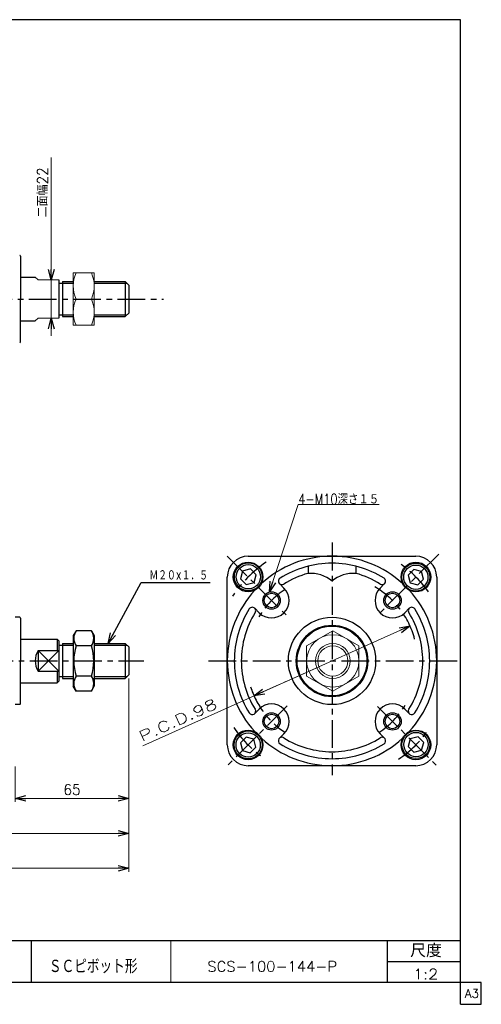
# Model space of a CAD drawing. Header units: millimetres. Extents: x -380 to 408, y -281 to 283.
# Tile 2 of 2: x 143 to 408, y -281 to 283. Entities that reach past the tile are written whole.
import ezdxf
from ezdxf.enums import TextEntityAlignment as Align

# ---------------------------------------------------------------- set-up
doc = ezdxf.new("R2010")
doc.units = ezdxf.units.MM
doc.header["$LTSCALE"] = 0.5
doc.linetypes.add('CENTER', pattern=[50.8, 31.75, -6.35, 6.35, -6.35])
doc.layers.add('ZUWAKU', color=7, linetype='Continuous')
doc.styles.add('FdaStyle0', font='txt.shx', dxfattribs={"width": 0.952381, "bigfont": 'bigfont'})
doc.dimstyles.new('DaDimRotatedStyle', dxfattribs={"dimtxt": 6, "dimasz": 6.000004, "dimexe": 2, "dimexo": 2, "dimgap": 2, "dimtad": 3, "dimdsep": 46, "dimtxsty": 'FdaStyle0', "dimblk1": 'OPEN30', "dimblk2": 'OPEN30', "dimsah": 1, "dimcen": 0.09, "dimclrd": 4, "dimclre": 4, "dimclrt": 4, "dimadec": 0, "dimazin": 2, "dimtfac": 1, "dimtdec": 4, "dimtmove": 0, "dimatfit": 0, "dimfxl": 1, "dimarcsym": 0})

# ---------------------------------------------------------------- blocks, each defined once
blk = doc.blocks.new('_OPEN30')
at = {"color": 0, "linetype": 'ByBlock', "lineweight": -2}
for p, q in [((-1, 0.267949), (0, 0)), ((0, 0), (-1, -0.267949)), ((0, 0), (-1, 0))]:
    blk.add_line(p, q, dxfattribs=at)
blk = doc.blocks.new('DC_GROUP_Φ100_5')
at = {"color": 4, "linetype": 'Continuous', "lineweight": 25}
for p, q in [((175.77, -67), (174.14, -69.82)), ((184.51, -67), (175.77, -67)), ((184.51, -67), (186.14, -69.82)), ((174.14, -69.82), (174.14, -98.82)), ((186.14, -69.82), (186.14, -98.82)), ((186.14, -69.82), (186.14, -98.82)), ((184.51, -75.66), (175.77, -75.66)), ((184.51, -92.98), (175.77, -92.98)), ((175.77, -101.64), (174.14, -98.82)), ((184.51, -101.64), (186.14, -98.82)), ((184.51, -101.64), (175.77, -101.64))]:
    blk.add_line(p, q, dxfattribs=at)
for centre, radius, start, end in [((182.09, -71.33), 7.67, 145.6111, 214.3889), ((178.18, -71.33), 7.67, 325.6111, 34.3889), ((203.09, -84.32), 28.66, 162.4111, 197.5889), ((157.19, -84.32), 28.66, 342.4111, 17.5889), ((182.09, -97.31), 7.67, 145.6111, 214.3889), ((178.18, -97.31), 7.67, 325.6111, 34.3889)]:
    blk.add_arc(centre, radius, start, end, dxfattribs=at)
blk = doc.blocks.new('*D8')
at = {"color": 4, "linetype": 'Continuous', "lineweight": 13}
for p, q in [((205.92, -94.32), (205.92, -165.07)), ((140.92, -144.82), (140.92, -165.07)), ((140.92, -163.07), (205.92, -163.07))]:
    blk.add_line(p, q, dxfattribs=at)
at = {"color": 4, "xscale": 6.000005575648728, "yscale": 5.999978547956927}
for p, rotation in [((140.92, -163.07), 180), ((205.92, -163.07), 360)]:
    blk.add_blockref('_OPEN30', p, dxfattribs=dict(at, rotation=rotation))
at = {"color": 4, "insert": (173.42, -161.07), "char_height": 6, "width": 22.5, "attachment_point": 8, "style": 'FdaStyle0'}
blk.add_mtext('\\T1.00;65', dxfattribs=at)
blk = doc.blocks.new('*D9')
at = {"color": 4, "linetype": 'Continuous', "lineweight": 13}
for p, q in [((205.92, -94.32), (205.92, -185.07)), ((-127.08, -144.82), (-127.08, -185.07)), ((-127.08, -183.07), (205.92, -183.07))]:
    blk.add_line(p, q, dxfattribs=at)
at = {"color": 4, "xscale": 6.000005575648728, "yscale": 5.999978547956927}
for p, rotation in [((-127.08, -183.07), 180), ((205.92, -183.07), 360)]:
    blk.add_blockref('_OPEN30', p, dxfattribs=dict(at, rotation=rotation))
at = {"color": 4, "insert": (39.42, -181.07), "char_height": 6, "width": 30, "attachment_point": 8, "style": 'FdaStyle0'}
blk.add_mtext('\\T1.00;333', dxfattribs=at)
blk = doc.blocks.new('DC_GROUP_Φ100_6')
at = {"color": 4, "linetype": 'Continuous', "lineweight": 13}
for p, q in [((322.88, -67), (307.88, -75.66)), ((337.88, -75.66), (322.88, -67)), ((307.88, -75.66), (307.88, -92.98)), ((337.88, -92.98), (337.88, -75.66)), ((307.88, -92.98), (322.88, -101.64)), ((322.88, -101.64), (337.88, -92.98))]:
    blk.add_line(p, q, dxfattribs=at)
for radius in [15, 10, 8.65]:
    blk.add_circle((322.88, -84.32), radius, dxfattribs=at)
blk = doc.blocks.new('DC_GROUP_Φ100_7')
at = {"color": 4, "linetype": 'Continuous', "lineweight": 25}
for p, q in [((271.18, -32.85), (269.99, -37.31)), ((275.65, -31.65), (271.18, -32.85)), ((278.91, -34.92), (275.65, -31.65)), ((269.99, -37.31), (273.25, -40.57)), ((273.25, -40.57), (277.72, -39.38)), ((277.72, -39.38), (278.91, -34.92))]:
    blk.add_line(p, q, dxfattribs=at)
for radius in [8, 6.96]:
    blk.add_circle((274.45, -36.11), radius, dxfattribs=at)
blk = doc.blocks.new('DC_GROUP_Φ100_8')
at = {"color": 4, "linetype": 'Continuous', "lineweight": 25}
for p, q in [((369.27, -31.88), (366, -35.15)), ((373.73, -33.08), (369.27, -31.88)), ((374.92, -37.54), (373.73, -33.08)), ((366, -35.15), (367.2, -39.61)), ((371.66, -40.8), (374.92, -37.54)), ((367.2, -39.61), (371.66, -40.8))]:
    blk.add_line(p, q, dxfattribs=at)
for radius in [8, 6.96]:
    blk.add_circle((370.46, -36.34), radius, dxfattribs=at)
blk = doc.blocks.new('DC_GROUP_Φ100_9')
at = {"color": 4, "linetype": 'Continuous', "lineweight": 25}
for p, q in [((273.18, -127.96), (269.92, -131.23)), ((277.65, -129.16), (273.18, -127.96)), ((278.84, -133.62), (277.65, -129.16)), ((269.92, -131.23), (271.11, -135.69)), ((275.57, -136.89), (278.84, -133.62)), ((271.11, -135.69), (275.57, -136.89))]:
    blk.add_line(p, q, dxfattribs=at)
for radius in [8, 6.96]:
    blk.add_circle((274.38, -132.43), radius, dxfattribs=at)
blk = doc.blocks.new('DC_GROUP_Φ100_10')
at = {"color": 4, "linetype": 'Continuous', "lineweight": 25}
for p, q in [((367.27, -128.93), (366.07, -133.39)), ((371.73, -127.73), (367.27, -128.93)), ((374.99, -131), (371.73, -127.73)), ((366.07, -133.39), (369.34, -136.66)), ((373.8, -135.46), (374.99, -131)), ((369.34, -136.66), (373.8, -135.46))]:
    blk.add_line(p, q, dxfattribs=at)
for radius in [8, 6.96]:
    blk.add_circle((370.53, -132.2), radius, dxfattribs=at)
blk = doc.blocks.new('*D25')
at = {"color": 4, "linetype": 'Continuous', "lineweight": 13}
for p, q in [((205.92, -94.32), (205.92, -205.07)), ((-177.08, -111.32), (-177.08, -205.07)), ((-177.08, -203.07), (205.92, -203.07))]:
    blk.add_line(p, q, dxfattribs=at)
at = {"color": 4, "xscale": 6.000005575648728, "yscale": 5.999978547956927}
for p, rotation in [((-177.08, -203.07), 180), ((205.92, -203.07), 360)]:
    blk.add_blockref('_OPEN30', p, dxfattribs=dict(at, rotation=rotation))
at = {"color": 4, "insert": (14.42, -201.07), "char_height": 6, "width": 30, "attachment_point": 8, "style": 'FdaStyle0'}
blk.add_mtext('\\T1.00;383', dxfattribs=at)
blk = doc.blocks.new('DA_IMAGEDIMGROUP_1')
at = {"color": 4, "linetype": 'Continuous', "lineweight": 13}
for p, q in [((161.5, 204.1), (161.5, 133.99)), ((161.5, 111.99), (161.5, 133.99)), ((161.5, 101.99), (161.5, 111.99))]:
    blk.add_line(p, q, dxfattribs=at)
at = {"color": 4, "xscale": 6.000005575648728, "yscale": 5.999978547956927}
for p, rotation in [((161.5, 133.99), 270), ((161.5, 111.99), 90)]:
    blk.add_blockref('_OPEN30', p, dxfattribs=dict(at, rotation=rotation))
at = {"color": 4, "insert": (159.5, 169.75), "char_height": 6, "width": 45, "attachment_point": 7, "rotation": 90, "style": 'FdaStyle0'}
blk.add_mtext('\\T1.00;二面幅22', dxfattribs=at)
blk = doc.blocks.new('DC_GROUP_Φ100_19')
at = {"color": 4, "linetype": 'Continuous', "lineweight": 13}
for p, q in [((186.14, 137.99), (174.14, 137.99)), ((174.14, 137.99), (174.14, 107.99)), ((186.14, 107.99), (186.14, 137.99)), ((175.75, 122.99), (184.52, 122.99)), ((174.14, 107.99), (186.14, 107.99))]:
    blk.add_line(p, q, dxfattribs=at)
for centre, start, end in [((192.21, 130.49), 155.495, 204.505), ((168.07, 130.49), 335.495, 24.505), ((192.21, 115.49), 155.495, 204.505), ((168.07, 115.49), 335.495, 24.505)]:
    blk.add_arc(centre, 18.08, start, end, dxfattribs=at)

msp = doc.modelspace()

# ---------------------------------------------------------------- linework, layer by layer
at = {"color": 4, "linetype": 'Continuous', "lineweight": 25}
for p, q in [((143.916, 147.486), (143.916, 122.986)), ((143.916, 135.486), (152.342, 135.486)), ((165.916, 133.986), (165.916, 111.986)), ((165.916, 131.986), (167.916, 131.986)), ((167.916, 132.986), (174.137, 132.986)), ((167.916, 132.986), (167.916, 112.986)), ((167.916, 131.986), (174.137, 131.986)), ((186.137, 132.986), (203.916, 132.986)), ((186.137, 131.986), (204.916, 131.986)), ((205.916, 130.986), (203.916, 132.986)), ((203.916, 132.986), (203.916, 112.986)), ((205.916, 130.986), (205.916, 114.986)), ((143.916, 98.486), (143.916, 122.986)), ((165.916, 113.986), (167.916, 113.986)), ((167.916, 113.986), (174.137, 113.986)), ((167.916, 112.986), (174.137, 112.986)), ((186.137, 113.986), (204.916, 113.986)), ((186.137, 112.986), (203.916, 112.986)), ((205.916, 114.986), (203.916, 112.986)), ((143.916, 110.486), (152.342, 110.486)), ((274.425, -24.317), (322.425, -24.317)), ((322.67, -24.317), (370.425, -24.317)), ((308.725, -30.019), (308.725, -34.154)), ((336.125, -30.019), (336.125, -34.154)), ((194.089, -74.334), (212.974, -39.415)), ((212.974, -39.415), (252.574, -39.415)), ((262.425, -84.072), (262.425, -36.317)), ((382.425, -36.317), (382.425, -84.317)), ((292.267, -40.017), (294.847, -42.598)), ((352.583, -40.017), (350.002, -42.598)), ((278.124, -54.159), (280.705, -56.74)), ((366.725, -54.159), (364.144, -56.74)), ((143.416, -59.317), (140.916, -59.317)), ((143.916, -59.817), (143.916, -84.317)), ((143.916, -71.817), (164.916, -71.817)), ((164.916, -71.817), (165.916, -72.817)), ((164.916, -71.817), (164.916, -78.377)), ((165.916, -72.817), (165.916, -95.817)), ((153.916, -78.377), (153.916, -90.257)), ((153.916, -78.377), (165.916, -78.377)), ((153.916, -78.377), (165.916, -90.257)), ((165.916, -78.377), (153.916, -90.257)), ((165.916, -75.317), (167.916, -75.317)), ((167.916, -74.317), (174.137, -74.317)), ((167.916, -74.317), (167.916, -94.317)), ((167.916, -75.317), (174.137, -75.317)), ((186.137, -74.317), (203.916, -74.317)), ((186.137, -75.317), (204.916, -75.317)), ((205.916, -76.317), (203.916, -74.317)), ((203.916, -74.317), (203.916, -94.317)), ((205.916, -76.317), (205.916, -92.317)), ((143.916, -108.817), (143.916, -84.317)), ((262.425, -132.317), (262.425, -84.317)), ((382.425, -84.563), (382.425, -132.317)), ((153.916, -90.257), (165.916, -90.257)), ((164.916, -90.257), (164.916, -96.817)), ((164.916, -96.817), (165.916, -95.817)), ((165.916, -93.317), (167.916, -93.317)), ((167.916, -93.317), (174.137, -93.317)), ((167.916, -94.317), (174.137, -94.317)), ((185.241, -94.317), (203.916, -94.317)), ((186.137, -93.317), (204.916, -93.317)), ((205.916, -92.317), (203.916, -94.317)), ((143.916, -96.817), (164.916, -96.817)), ((143.416, -109.317), (140.916, -109.317)), ((278.124, -114.475), (280.705, -111.894)), ((366.725, -114.475), (364.144, -111.894)), ((292.267, -128.617), (294.847, -126.037)), ((352.583, -128.617), (350.002, -126.037)), ((322.179, -144.317), (274.425, -144.317)), ((370.425, -144.317), (322.425, -144.317))]:
    msp.add_line(p, q, dxfattribs=at)
at = {"color": 4, "linetype": 'Continuous', "lineweight": 13}
for p, q in [((153.916, 133.986), (152.342, 135.486)), ((153.916, 133.986), (165.916, 133.986)), ((174.137, 132.986), (174.137, 112.986)), ((153.916, 111.986), (152.342, 110.486)), ((153.916, 111.986), (165.916, 111.986)), ((286.687, -44.789), (303.084, 5.344)), ((303.084, 5.344), (349.484, 5.344)), ((213.971, -132.905), (367.142, -64.284))]:
    msp.add_line(p, q, dxfattribs=at)
at = {"color": 4, "linetype": 'CENTER', "lineweight": 25}
for p, q in [((-206.88, 122.986), (225.809, 122.986)), ((322.425, -16.558), (322.425, -149.779)), ((262.398, -24.291), (296.887, -58.78)), ((383.661, -23.081), (348.427, -58.314)), ((-206.348, -84.317), (214.603, -84.317)), ((251.672, -84.317), (394.096, -84.317)), ((296.647, -110.094), (262.425, -144.317)), ((348.499, -110.392), (382.425, -144.317))]:
    msp.add_line(p, q, dxfattribs=at)
at = {"color": 4, "linetype": 'CENTER', "lineweight": 13}
msp.add_line((277.707, -104.351), (322.425, -84.317), dxfattribs=at)
at = {"color": 4, "linetype": 'Continuous', "lineweight": 25}
for centre, radius in [((274.341, -36.234), 8.5), ((370.508, -36.234), 8.5), ((287.776, -49.669), 5), ((357.073, -49.669), 5), ((287.776, -49.669), 4.2), ((357.073, -49.669), 4.2), ((322.425, -84.317), 25), ((322.425, -84.317), 20.5), ((322.425, -84.317), 20), ((287.776, -118.965), 5), ((287.776, -118.965), 4.2), ((357.073, -118.965), 5), ((357.073, -118.965), 4.2), ((274.341, -132.401), 8.5), ((370.508, -132.401), 8.5)]:
    msp.add_circle(centre, radius, dxfattribs=at)
for centre, radius, start, end in [((143.416, 147.486), 0.5, 0, 90), ((143.416, 98.486), 0.5, 270, 0), ((274.425, -36.317), 12, 90, 180), ((322.425, -84.317), 60, 90, 132.42335), ((322.425, -84.317), 60, 47.57665, 89.76563), ((370.425, -36.317), 12, 0, 90), ((322.425, -84.317), 56, 90, 122.16041), ((322.425, -84.317), 56, 57.83959, 90), ((293.681, -38.603), 2, 122.16041, 302.16041), ((322.425, -84.317), 52, 105.27556, 122.16041), ((309.886, -54.121), 20, 51.01605, 93.32953), ((334.963, -54.121), 20, 86.67047, 128.98395), ((322.425, -84.317), 52, 57.83959, 74.72444), ((351.168, -38.603), 2, 237.83959, 57.83959), ((322.425, -84.317), 60, 137.57665, 179.76563), ((287.776, -49.669), 10, 225, 45), ((357.073, -49.669), 10, 135, 315), ((322.425, -84.317), 60, 0, 42.42335), ((322.425, -84.317), 56, 147.83959, 180), ((276.71, -55.574), 2, 327.83959, 147.83959), ((368.139, -55.574), 2, 32.16041, 212.16041), ((322.425, -84.317), 56, 0, 32.16041), ((143.416, -59.817), 0.5, 0, 90), ((322.425, -84.317), 52, 147.83959, 180), ((322.425, -84.317), 52, 0, 32.16041), ((164.342, -84.317), 12, 150.33025, 209.66975), ((322.425, -84.317), 60, 180, 222.42335), ((322.425, -84.317), 56, 180, 212.16041), ((322.425, -84.317), 52, 180, 212.16041), ((322.425, -84.317), 52, 327.83959, 360), ((322.425, -84.317), 60, 317.57665, 359.76563), ((322.425, -84.317), 56, 327.83959, 360), ((143.416, -108.817), 0.5, 270, 0), ((276.71, -113.061), 2, 212.16041, 32.16041), ((287.776, -118.965), 10, 315, 135), ((357.073, -118.965), 10, 45, 225), ((368.139, -113.061), 2, 147.83959, 327.83959), ((322.425, -84.317), 60, 227.57665, 269.76563), ((293.681, -130.032), 2, 57.83959, 237.83959), ((322.425, -84.317), 52, 237.83959, 270), ((322.425, -84.317), 52, 270, 302.16041), ((322.425, -84.317), 60, 270, 312.42335), ((351.168, -130.032), 2, 302.16041, 122.16041), ((274.425, -132.317), 12, 180, 270), ((322.425, -84.317), 56, 237.83959, 270), ((322.425, -84.317), 56, 270, 302.16041), ((370.425, -132.317), 12, 270, 360)]:
    msp.add_arc(centre, radius, start, end, dxfattribs=at)
at = {"color": 4, "linetype": 'CENTER', "lineweight": 25}
for radius, start, end in [(68, 123.76225, 147.01796), (68, 35.63092, 56.42583), (49, 123.2866, 148.90521), (49, 14.84075, 60.04185), (49, 197.57038, 236.53462), (49, 303.2866, 328.74767), (68, 214.11193, 233.85732), (68, 304.16893, 324.62568)]:
    msp.add_arc((322.425, -84.317), radius, start, end, dxfattribs=at)
at = {"layer": 'ZUWAKU', "color": 5, "linetype": 'Continuous', "lineweight": 25}
for p, q in [((396, 283), (-380, 283)), ((396, -281), (396, 283)), ((408, -268.5), (-380, -268.5)), ((408, -281), (408, -268.5)), ((396, -281), (408, -281))]:
    msp.add_line(p, q, dxfattribs=at)
at = {"layer": 'ZUWAKU', "color": 4, "linetype": 'Continuous', "lineweight": 25}
for p, q in [((14, -244.5), (396, -244.5)), ((150, -244.5), (150, -268.5)), ((354.27, -268.5), (354.27, -244.5)), ((354.27, -256.5), (396, -256.5))]:
    msp.add_line(p, q, dxfattribs=at)
at = {"layer": 'ZUWAKU', "color": 4, "linetype": 'Continuous', "lineweight": 13}
msp.add_line((230, -244.5), (230, -268.5), dxfattribs=at)

# ---------------------------------------------------------------- block references
at = {"linetype": 'Continuous'}
for name in ['DA_IMAGEDIMGROUP_1', 'DC_GROUP_Φ100_19', 'DC_GROUP_Φ100_7', 'DC_GROUP_Φ100_8', 'DC_GROUP_Φ100_5', 'DC_GROUP_Φ100_6', 'DC_GROUP_Φ100_9', 'DC_GROUP_Φ100_10']:
    msp.add_blockref(name, (0, 0), dxfattribs=at)
at = {"color": 4, "xscale": 6.000005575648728, "yscale": 5.999978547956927}
for p, rotation in [((286.687, -44.789), 251.8884438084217), ((367.142, -64.284), 24.13268512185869), ((194.089, -74.334), 241.5953312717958), ((277.707, -104.351), 204.1326851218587)]:
    msp.add_blockref('_OPEN30', p, dxfattribs=dict(at, rotation=rotation))

# ---------------------------------------------------------------- texts
at = {"color": 4, "style": 'FdaStyle0'}
for s, height, width, p, p2 in [('4-M10深さ１５', 6, 0.753247, (303.084, 5.344), (349.484, 5.344)), ('Ｍ２０×１．５', 6, 0.666667, (217.774, -38.215), (251.374, -38.215)), ('ＳＣピボット形', 8, 0.693989, (160.139, -263.269), (210.939, -263.269)), ('SCS-100-144-P', 6, 0.826667, (250.97, -262.297), (325.37, -262.297)), ('1:2', 6, 0.8, (368.889, -266.694), (383.289, -266.694))]:
    msp.add_text(s, height=height, dxfattribs=dict(at, width=width)).set_placement(p, p2, align=Align.FIT)
msp.add_text('P.C.D.98', height=6, rotation=24.13269, dxfattribs=at).set_placement((213.439, -130.741), (257.244, -111.117), align=Align.FIT)
at = {"layer": 'ZUWAKU', "color": 4, "style": 'FdaStyle0', "width": 0.749175}
msp.add_text('尺度', height=7.6, dxfattribs=at).set_placement((367.23, -254.06), (385.39, -254.06), align=Align.FIT)
at = {"layer": 'ZUWAKU', "color": 7, "style": 'FdaStyle0', "width": 0.8}
msp.add_text('A3', height=5, dxfattribs=at).set_placement((398.615, -277.25), (406.615, -277.25), align=Align.FIT)

# ---------------------------------------------------------------- dimensions: what is measured, and where the dimension line sits
at = {"linetype": 'Continuous', "lineweight": 13}
for base, p1, picture, middle in [((205.916, -203.067), (-177.084, -109.317), '*D25', (14.416, -203.067)), ((205.916, -183.067), (-127.084, -142.817), '*D9', (39.416, -183.067)), ((205.916, -163.067), (140.916, -142.817), '*D8', (173.416, -163.067))]:
    dim = msp.add_linear_dim(base=base, p1=p1, p2=(205.916, -92.317), dimstyle='DaDimRotatedStyle', override={"dimtxt": 6, "dimasz": 6.000004, "dimexe": 2, "dimexo": 2, "dimgap": 2, "dimtad": 3, "dimtih": 0, "dimtoh": 0, "dimdec": 2, "dimzin": 8, "dimtxsty": 'FdaStyle0', "dimblk1": 'OPEN30', "dimblk2": 'OPEN30', "dimsah": 1, "dimclrd": 4, "dimclre": 4, "dimclrt": 4, "dimazin": 2, "dimtofl": 1, "dimatfit": 0, "dimtolj": 0, "dimtzin": 8}, dxfattribs=at)
    dim.commit()
    dim.dimension.update_dxf_attribs({"geometry": picture, "text_midpoint": middle})

doc.saveas('drawing.dxf')
